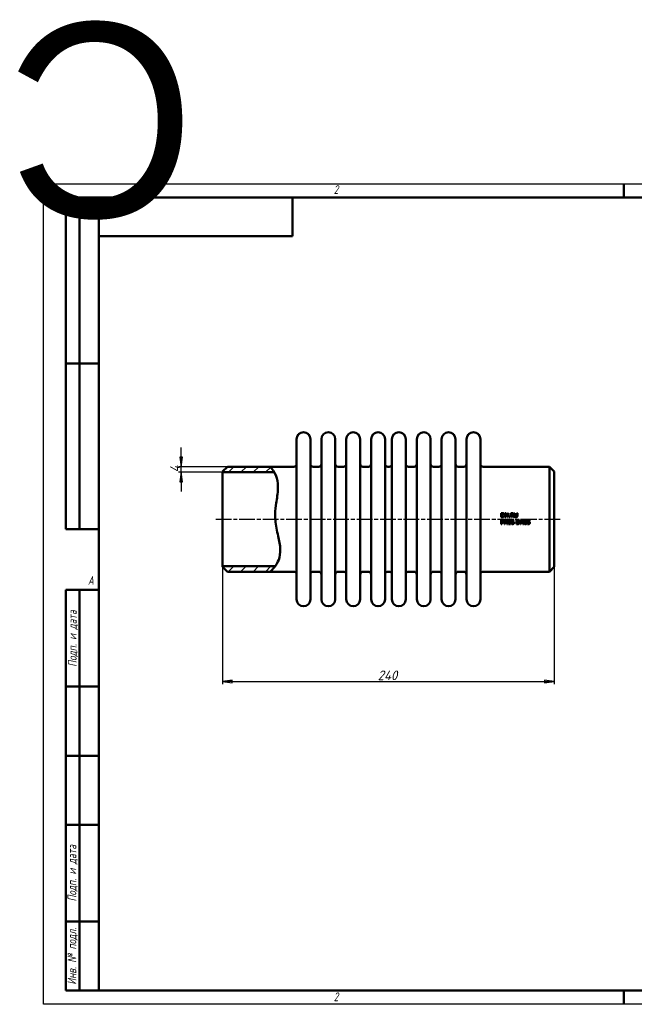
# Model space of a CAD drawing. Header units: millimetres. Extents: x -858 to 2365, y -139 to 713.
# Tile 2 of 4: x -17 to 427, y 0 to 713. Entities that reach past the tile are written whole.
import ezdxf
from ezdxf.enums import TextEntityAlignment as Align

# ---------------------------------------------------------------- set-up
doc = ezdxf.new("R2018")
doc.units = ezdxf.units.MM
doc.header["$LTSCALE"] = 2
doc.linetypes.add('CHAIN', pattern=[0.7087, 0.4724, -0.0591, 0.1181, -0.0591])
for name, color, linetype, lineweight in [('Видимый контур (ГОСТ)', 7, 'Continuous', 50), ('Кромка (ГОСТ)', 7, 'Continuous', 50), ('Обозначение (ГОСТ)', 7, 'Continuous', 25), ('Осевая линия (ГОСТ)', 7, 'Continuous', 25), ('Размер (ГОСТ)', 7, 'Continuous', 25), ('Штриховка (ГОСТ)', 7, 'Continuous', 18), ('Эскизная геометрия (ГОСТ)', 7, 'Continuous', 50)]:
    doc.layers.add(name, color=color, linetype=linetype, lineweight=lineweight)
doc.styles.add('Альтернативный текст (ГОСТ)', font='arial.ttf', dxfattribs={"width": 0.8})
doc.styles.add('Обычный текст (ГОСТ)', font='GOST Common Italic.ttf')
doc.dimstyles.new('Обычный (ГОСТ)', dxfattribs={"dimscale": 2, "dimtxt": 3.5, "dimasz": 3.5, "dimexe": 1, "dimexo": 0, "dimgap": 0.5, "dimtad": 1, "dimtxsty": 'Обычный текст (ГОСТ)', "dimblk": 'Filled-1', "dimcen": 0.09, "dimdle": 15, "dimclrd": 256, "dimclre": 256, "dimclrt": 256, "dimazin": 2, "dimtfac": 0.714286, "dimtdec": 3, "dimtmove": 0, "dimatfit": 3, "dimfxl": 1, "dimtolj": 1, "dimlwd": 25, "dimlwe": 25, "dimarcsym": 0})
pattern_1 = [(45, (0, 0), (-4.49013, 4.49013), [])]

# ---------------------------------------------------------------- blocks, each defined once
blk = doc.blocks.new('Рамки ГОСТ - Рамка')
at = {"layer": 'Кромка (ГОСТ)', "lineweight": 25}
for p, q in [((0, 0), (0, 297)), ((0, 297), (420, 297)), ((420, 297), (420, 0)), ((420, 0), (0, 0))]:
    blk.add_line(p, q, dxfattribs=at)
at = {"layer": 'Кромка (ГОСТ)'}
for p, q in [((210, 292), (210, 297)), ((415, 292), (20, 292)), ((20, 292), (20, 5)), ((415, 5), (415, 292)), ((20, 5), (415, 5)), ((210, 5), (210, 0))]:
    blk.add_line(p, q, dxfattribs=at)
at = {"layer": 'Кромка (ГОСТ)', "char_height": 3.17, "attachment_point": 1, "style": 'Альтернативный текст (ГОСТ)'}
for s, insert, width in [('\\fGOST Common|b0|i1;{\\H3.1700;2}', (105, 296.5), 5.2328), ('\\fGOST Common|b0|i1;{\\H3.1700;1}', (315.02, 296.44), 5.2327), ('\\fGOST Common|b0|i1;{\\H3.1700;A}', (16, 155), 5.1335), ('\\fGOST Common|b0|i1;{\\H3.1700;A}', (416, 148.5), 5.0704), ('\\fGOST Common|b0|i1;{\\H3.1700;2}', (104.99, 4.3), 5.2328), ('\\fGOST Common|b0|i1;{\\H3.1700;1}', (315, 4.14), 6.6287)]:
    blk.add_mtext(s, dxfattribs=dict(at, insert=insert, width=width))
blk = doc.blocks.new('ГОСТ - Доп. графы 1')
at = {"layer": 'Эскизная геометрия (ГОСТ)'}
for p, q in [((-12, 0), (-12, 145)), ((-12, 145), (0, 145)), ((-7, 145), (-7, 0)), ((-12, 110), (-7, 110)), ((-7, 110), (0, 110)), ((-12, 85), (-7, 85)), ((-7, 85), (0, 85)), ((-12, 60), (-7, 60)), ((-7, 60), (0, 60)), ((-12, 25), (-7, 25)), ((-7, 25), (0, 25)), ((0, 0), (-12, 0))]:
    blk.add_line(p, q, dxfattribs=at)
at = {"layer": 'Обозначение (ГОСТ)', "char_height": 3.17, "attachment_point": 5, "rotation": 90, "style": 'Альтернативный текст (ГОСТ)'}
for s, insert, width in [('\\fGOST Common|b0|i1;{\\H3.1700;Подп. и дата}', (-9.37, 127.41), 34.7679), ('\\fGOST Common|b0|i1;{\\H3.1700;Подп. и дата}', (-9.5, 42.47), 35.1486), ('\\fGOST Common|b0|i1;{\\H3.1700;Инв. № подл.}', (-9.5, 12.41), 24.9618)]:
    blk.add_mtext(s, dxfattribs=dict(at, insert=insert, width=width))
at = {"layer": 'Обозначение (ГОСТ)', "lineweight": 30, "flags": 17}
for tag, p in [('Подп._и_дата_2', (-3.53, 127.51)), ('Инв._номер_дубликата', (-3.41, 97.47)), ('Взамен_инв._номера', (-3.46, 72.53)), ('Подп._и_дата_1', (-3.42, 42.35)), ('ИНВЕНТАРНЫЙ_НОМЕР', (-3.33, 12.68))]:
    blk.add_attdef(tag, text='', height=3.17, rotation=90, dxfattribs=at).set_placement(p, align=Align.MIDDLE_CENTER)
blk = doc.blocks.new('ГОСТ - Доп. графы 2')
at = {"layer": 'Эскизная геометрия (ГОСТ)'}
for p, q in [((-12, 0), (-12, 120)), ((-12, 120), (0, 120)), ((-7, 0), (-7, 120)), ((-12, 60), (0, 60)), ((0, 0), (-12, 0))]:
    blk.add_line(p, q, dxfattribs=at)
at = {"layer": 'Обозначение (ГОСТ)', "lineweight": 30, "flags": 17}
for tag, p in [('Первичная_применяемость', (-3.65, 90.03)), ('Справочный_номер', (-3.55, 30.02))]:
    blk.add_attdef(tag, text='', height=3.17, rotation=90, dxfattribs=at).set_placement(p, align=Align.MIDDLE_CENTER)
blk = doc.blocks.new('ГОСТ - Доп. графы 3')
at = {"layer": 'Эскизная геометрия (ГОСТ)'}
for p, q in [((0, 0), (70, 0)), ((70, 0), (70, -14)), ((70, -14), (0, -14))]:
    blk.add_line(p, q, dxfattribs=at)
at = {"layer": 'Обозначение (ГОСТ)', "lineweight": 30}
blk.add_attdef('ОБОЗНАЧЕНИЕ', text='', height=5, rotation=180, dxfattribs=at).set_placement((34.94, -6.97), align=Align.MIDDLE_CENTER)
blk = doc.blocks.new('Filled-1')
at = {"color": 0}
for p, q in [((0, 0), (-1, 0.14)), ((-1, 0.14), (-1, -0.14)), ((-1, 0), (0, 0)), ((-1, -0.14), (0, 0))]:
    blk.add_line(p, q, dxfattribs=at)
at = {"color": 0, "flags": 128}
blk.add_lwpolyline([(-1, -0.14), (0, 0), (-1, 0.14), (-1, -0.14)], dxfattribs=at)
at = {"color": 0}
blk.add_solid([(-1, -0.14), (0, 0), (-1, 0.14), (-1, -0.14)], dxfattribs=at)
blk = doc.blocks.new('*D9')
at = {"layer": 'Defpoints', "color": 0, "linetype": 'Continuous', "transparency": 16777216}
for p in [(129.56, 316.68), (369.56, 316.68), (369.56, 233.65)]:
    blk.add_point(p, dxfattribs=at)
at = {"layer": 'Размер (ГОСТ)', "linetype": 'Continuous', "lineweight": 25, "transparency": 16777216}
for p, q in [((129.56, 316.68), (129.56, 231.65)), ((369.56, 316.68), (369.56, 231.65)), ((136.56, 233.65), (362.56, 233.65))]:
    blk.add_line(p, q, dxfattribs=at)
at = {"layer": 'Размер (ГОСТ)', "linetype": 'Continuous', "lineweight": 25, "transparency": 16777216, "xscale": 7, "yscale": 7, "zscale": 7, "rotation": 180}
blk.add_blockref('Filled-1', (129.56, 233.65), dxfattribs=at)
at = {"layer": 'Размер (ГОСТ)', "linetype": 'Continuous', "lineweight": 25, "transparency": 16777216, "xscale": 7, "yscale": 7, "zscale": 7}
blk.add_blockref('Filled-1', (369.56, 233.65), dxfattribs=at)
at = {"layer": 'Размер (ГОСТ)', "linetype": 'Continuous', "lineweight": 25, "transparency": 16777216, "insert": (241.77, 241.65), "char_height": 7, "attachment_point": 1, "style": 'Обычный текст (ГОСТ)'}
blk.add_mtext('\\A1;240', dxfattribs=at)
blk = doc.blocks.new('*D11')
at = {"layer": 'Defpoints', "color": 0, "linetype": 'Continuous', "transparency": 16777216}
for p in [(99.56, 389.18), (129.56, 385.18), (133.06, 389.18)]:
    blk.add_point(p, dxfattribs=at)
at = {"layer": 'Размер (ГОСТ)', "linetype": 'Continuous', "lineweight": 25, "transparency": 16777216}
for p, q in [((99.56, 396.18), (99.56, 403.18)), ((133.06, 389.18), (97.56, 389.18)), ((129.56, 385.18), (97.56, 385.18)), ((99.56, 385.18), (99.56, 389.18)), ((99.56, 378.18), (99.56, 371.18))]:
    blk.add_line(p, q, dxfattribs=at)
at = {"layer": 'Размер (ГОСТ)', "linetype": 'Continuous', "lineweight": 25, "transparency": 16777216, "xscale": 7, "yscale": 7, "zscale": 7}
for p, rotation in [((99.56, 389.18), 270), ((99.56, 385.18), 90)]:
    blk.add_blockref('Filled-1', p, dxfattribs=dict(at, rotation=rotation))
at = {"layer": 'Размер (ГОСТ)', "linetype": 'Continuous', "lineweight": 25, "transparency": 16777216, "insert": (91.56, 385.02), "char_height": 7, "attachment_point": 1, "rotation": 90, "style": 'Обычный текст (ГОСТ)'}
blk.add_mtext('\\A1;4', dxfattribs=at)

msp = doc.modelspace()

# ---------------------------------------------------------------- hatches: boundary and pattern name
at = {"layer": 'Штриховка (ГОСТ)'}
h = msp.add_hatch(dxfattribs=at)
h.set_pattern_fill('ANSI31', color=256, scale=50.8, style=0)
h.set_pattern_definition(pattern_1)
edge = h.paths.add_edge_path()
edge.add_spline(control_points=[(164.023, 389.18), (164.314, 388.845), (164.749, 388.343), (165.814, 386.907), (166.353, 386.123), (166.89, 385.181)], knot_values=[0, 0, 0, 0, 1.3853185, 1.3853185, 2.4300553, 2.4300553, 2.4300553, 2.4300553], degree=3, periodic=0)
edge.add_line((166.89, 385.181), (166.89, 385.18))
edge.add_line((166.89, 385.18), (129.561, 385.18))
edge.add_line((129.561, 385.18), (129.561, 385.68))
edge.add_line((129.561, 385.68), (133.061, 389.18))
edge.add_line((133.061, 389.18), (164.023, 389.18))
h = msp.add_hatch(dxfattribs=at)
h.set_pattern_fill('ANSI31', color=256, scale=50.8, style=0)
h.set_pattern_definition(pattern_1)
edge = h.paths.add_edge_path()
edge.add_line((133.061, 313.18), (129.561, 316.68))
edge.add_line((129.561, 316.68), (129.561, 317.18))
edge.add_line((129.561, 317.18), (167.578, 317.18))
edge.add_line((167.578, 317.18), (167.578, 317.179))
edge.add_spline(control_points=[(167.578, 317.179), (167.011, 316.39), (166.446, 315.711), (165.371, 314.502), (164.876, 314.005), (164.203, 313.346), (164.095, 313.246), (164.023, 313.18)], knot_values=[21.6370502, 21.6370502, 21.6370502, 21.6370502, 23.0693578, 23.0693578, 24.708149, 24.708149, 26.3026857, 26.3026857, 26.3026857, 26.3026857], degree=3, periodic=0)
edge.add_line((164.023, 313.18), (133.061, 313.18))

# ---------------------------------------------------------------- linework, layer by layer
at = {"layer": 'Видимый контур (ГОСТ)'}
for p, q in [((183.061, 293.18), (183.061, 409.18)), ((193.061, 293.18), (193.061, 409.18)), ((201.061, 293.18), (201.061, 409.18)), ((211.061, 293.18), (211.061, 409.18)), ((219.061, 293.18), (219.061, 409.18)), ((229.061, 293.18), (229.061, 409.18)), ((237.061, 293.18), (237.061, 409.18)), ((247.061, 293.18), (247.061, 409.18)), ((252.061, 293.18), (252.061, 409.18)), ((262.061, 293.18), (262.061, 409.18)), ((270.061, 293.18), (270.061, 409.18)), ((280.061, 293.18), (280.061, 409.18)), ((288.061, 293.18), (288.061, 409.18)), ((298.061, 293.18), (298.061, 409.18)), ((306.061, 293.18), (306.061, 409.18)), ((316.061, 293.18), (316.061, 409.18)), ((129.561, 385.68), (133.061, 389.18)), ((129.561, 385.18), (129.561, 385.68)), ((166.89, 385.18), (129.561, 385.18)), ((129.561, 317.18), (129.561, 385.18)), ((133.061, 389.18), (164.023, 389.18)), ((164.023, 389.18), (181.061, 389.18)), ((195.061, 389.18), (199.061, 389.18)), ((213.061, 389.18), (217.061, 389.18)), ((231.061, 389.18), (235.061, 389.18)), ((249.061, 389.18), (250.061, 389.18)), ((264.061, 389.18), (268.061, 389.18)), ((282.061, 389.18), (286.061, 389.18)), ((300.061, 389.18), (304.061, 389.18)), ((318.061, 389.18), (366.061, 389.18)), ((366.061, 313.18), (366.061, 389.18)), ((369.561, 385.68), (366.061, 389.18)), ((369.561, 385.68), (369.561, 316.68)), ((331.192, 355.675), (331.192, 352.627)), ((331.192, 355.675), (331.886, 355.675)), ((331.893, 352.627), (331.192, 352.627)), ((331.192, 350.657), (331.957, 350.657)), ((331.192, 350.657), (331.192, 347.609)), ((331.597, 352.978), (331.597, 355.325)), ((331.905, 355.325), (331.597, 355.325)), ((331.597, 352.978), (331.905, 352.978)), ((331.933, 350.306), (331.597, 350.306)), ((331.597, 349.091), (331.597, 350.306)), ((333.504, 350.657), (333.504, 347.609)), ((333.504, 350.657), (334.079, 350.657)), ((333.881, 350.237), (335.23, 347.609)), ((333.881, 347.609), (333.881, 350.237)), ((334.035, 355.675), (334.61, 355.675)), ((334.035, 355.675), (334.035, 352.627)), ((334.412, 352.627), (334.035, 352.627)), ((335.307, 348.244), (334.079, 350.657)), ((334.412, 352.627), (334.412, 355.255)), ((334.412, 355.255), (335.761, 352.627)), ((335.838, 353.262), (334.61, 355.675)), ((335.307, 350.657), (335.685, 350.657)), ((335.307, 350.657), (335.307, 348.244)), ((335.685, 347.609), (335.685, 350.657)), ((336.216, 352.627), (335.761, 352.627)), ((335.838, 355.675), (335.838, 353.262)), ((335.838, 355.675), (336.216, 355.675)), ((336.216, 352.627), (336.216, 355.675)), ((336.455, 350.242), (336.455, 349.963)), ((337.008, 349.963), (336.455, 349.963)), ((336.912, 353.21), (336.912, 352.627)), ((336.912, 353.21), (337.401, 353.21)), ((337.401, 352.627), (336.912, 352.627)), ((337.008, 349.963), (337.008, 347.92)), ((337.085, 350.667), (337.401, 350.667)), ((337.401, 352.627), (337.401, 353.21)), ((337.401, 347.92), (337.401, 350.667)), ((338.103, 355.675), (338.103, 352.627)), ((338.103, 355.675), (338.888, 355.675)), ((338.508, 352.627), (338.103, 352.627)), ((338.508, 354.179), (338.508, 355.325)), ((338.91, 355.325), (338.508, 355.325)), ((338.508, 354.179), (338.863, 354.179)), ((338.508, 352.627), (338.508, 353.84)), ((338.972, 353.84), (338.508, 353.84)), ((338.972, 353.84), (339.935, 352.627)), ((340.462, 352.627), (339.377, 353.954)), ((340.462, 352.627), (339.935, 352.627)), ((340.165, 350.279), (340.148, 350.279)), ((340.165, 350.279), (340.165, 350.672)), ((340.667, 355.675), (341.072, 355.675)), ((340.667, 355.675), (340.667, 353.773)), ((341.072, 353.773), (341.072, 355.675)), ((342.186, 350.657), (342.88, 350.657)), ((342.186, 350.657), (342.186, 347.609)), ((342.467, 355.675), (342.467, 353.764)), ((342.467, 355.675), (342.872, 355.675)), ((342.899, 350.306), (342.591, 350.306)), ((342.591, 347.96), (342.591, 350.306)), ((342.872, 353.773), (342.872, 355.675)), ((345.029, 350.657), (345.029, 347.609)), ((345.029, 350.657), (345.604, 350.657)), ((345.407, 350.237), (346.755, 347.609)), ((345.407, 347.609), (345.407, 350.237)), ((346.832, 348.244), (345.604, 350.657)), ((346.832, 350.657), (347.21, 350.657)), ((346.832, 350.657), (346.832, 348.244)), ((347.21, 347.609), (347.21, 350.657)), ((349.403, 350.279), (349.386, 350.279)), ((349.403, 350.279), (349.403, 350.672)), ((350.186, 350.657), (350.186, 349.086)), ((350.186, 350.657), (351.858, 350.657)), ((351.858, 350.299), (350.579, 350.299)), ((350.579, 349.486), (350.579, 350.299)), ((351.858, 350.299), (351.858, 350.657)), ((331.597, 347.609), (331.192, 347.609)), ((331.597, 349.091), (331.873, 349.091)), ((331.94, 348.745), (331.597, 348.745)), ((331.597, 347.609), (331.597, 348.745)), ((333.881, 347.609), (333.504, 347.609)), ((335.685, 347.609), (335.23, 347.609)), ((336.455, 347.92), (337.008, 347.92)), ((336.455, 347.92), (336.455, 347.609)), ((337.942, 347.609), (336.455, 347.609)), ((337.401, 347.92), (337.942, 347.92)), ((337.942, 347.609), (337.942, 347.92)), ((342.887, 347.609), (342.186, 347.609)), ((342.591, 347.96), (342.899, 347.96)), ((345.407, 347.609), (345.029, 347.609)), ((347.21, 347.609), (346.755, 347.609)), ((350.06, 348.15), (350.09, 348.15)), ((350.06, 348.15), (350.06, 347.718)), ((129.561, 317.18), (167.578, 317.18)), ((129.561, 316.68), (129.561, 317.18)), ((133.061, 313.18), (129.561, 316.68)), ((369.561, 316.68), (366.061, 313.18)), ((133.061, 313.18), (164.023, 313.18)), ((164.023, 313.18), (181.061, 313.18)), ((195.061, 313.18), (199.061, 313.18)), ((213.061, 313.18), (217.061, 313.18)), ((231.061, 313.18), (235.061, 313.18)), ((249.061, 313.18), (250.061, 313.18)), ((264.061, 313.18), (268.061, 313.18)), ((282.061, 313.18), (286.061, 313.18)), ((300.061, 313.18), (304.061, 313.18)), ((318.061, 313.18), (366.061, 313.18))]:
    msp.add_line(p, q, dxfattribs=at)
for centre, radius, start, end in [((188.061, 409.18), 5, 0, 180), ((206.061, 409.18), 5, 0, 180), ((224.061, 409.18), 5, 0, 180), ((242.061, 409.18), 5, 0, 180), ((257.061, 409.18), 5, 0, 180), ((275.061, 409.18), 5, 0, 180), ((293.061, 409.18), 5, 0, 180), ((311.061, 409.18), 5, 0, 180), ((181.061, 391.18), 2, 270, 0), ((195.061, 391.18), 2, 180, 270), ((199.061, 391.18), 2, 270, 0), ((213.061, 391.18), 2, 180, 270), ((217.061, 391.18), 2, 270, 0), ((231.061, 391.18), 2, 180, 270), ((235.061, 391.18), 2, 270, 0), ((249.061, 391.18), 2, 180, 270), ((250.061, 391.18), 2, 270, 0), ((264.061, 391.18), 2, 180, 270), ((268.061, 391.18), 2, 270, 0), ((282.061, 391.18), 2, 180, 270), ((286.061, 391.18), 2, 270, 0), ((300.061, 391.18), 2, 180, 270), ((304.061, 391.18), 2, 270, 0), ((318.061, 391.18), 2, 180, 270), ((181.061, 311.18), 2, 0, 90), ((195.061, 311.18), 2, 90, 180), ((199.061, 311.18), 2, 0, 90), ((213.061, 311.18), 2, 90, 180), ((217.061, 311.18), 2, 0, 90), ((231.061, 311.18), 2, 90, 180), ((235.061, 311.18), 2, 0, 90), ((249.061, 311.18), 2, 90, 180), ((250.061, 311.18), 2, 0, 90), ((264.061, 311.18), 2, 90, 180), ((268.061, 311.18), 2, 0, 90), ((282.061, 311.18), 2, 90, 180), ((286.061, 311.18), 2, 0, 90), ((300.061, 311.18), 2, 90, 180), ((304.061, 311.18), 2, 0, 90), ((318.061, 311.18), 2, 90, 180), ((188.061, 293.18), 5, 180, 0), ((206.061, 293.18), 5, 180, 0), ((224.061, 293.18), 5, 180, 0), ((242.061, 293.18), 5, 180, 0), ((257.061, 293.18), 5, 180, 0), ((275.061, 293.18), 5, 180, 0), ((293.061, 293.18), 5, 180, 0), ((311.061, 293.18), 5, 180, 0)]:
    msp.add_arc(centre, radius, start, end, dxfattribs=at)
for points, knots in [([(164.023, 389.18), (164.023, 389.18), (164.749, 388.343), (166.381, 386.141), (167.818, 383.922), (169.51, 378.313), (169.689, 375.638), (169.501, 369.839), (168.844, 366.268), (167.99, 360.472), (167.641, 357.793), (167.535, 352.906), (167.619, 351.016), (168.276, 344.95), (169.261, 341.135), (170.673, 334.753), (171.42, 331.155), (171.086, 324.382), (170.291, 322.134), (168.477, 318.213), (167.057, 316.397), (165.371, 314.502), (164.876, 314.005), (164.203, 313.346), (164.023, 313.18), (164.023, 313.18)], [0, 0, 0, 0, 1.3853185, 1.3853185, 3.726766, 3.726766, 5.8022318, 5.8022318, 8.8668006, 8.8668006, 10.9514247, 10.9514247, 12.2886719, 12.2886719, 15.2100145, 15.2100145, 17.7240738, 17.7240738, 19.8939113, 19.8939113, 23.0693578, 23.0693578, 24.708149, 24.708149, 26.3026857, 26.3026857, 26.3026857, 26.3026857]), ([(331.873, 349.091), (332.012, 349.091), (332.156, 349.1), (332.3, 349.138), (332.354, 349.153), (332.453, 349.21), (332.49, 349.239), (332.523, 349.274)], [0, 0, 0, 0, 0.041620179, 0.041620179, 0.051822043, 0.051822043, 0.059191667, 0.059191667, 0.059191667, 0.059191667]), ([(331.886, 355.675), (332.118, 355.675), (332.366, 355.661), (332.652, 355.587), (332.823, 355.535), (332.977, 355.433)], [0, 0, 0, 0, 0.06974921, 0.06974921, 0.10456228, 0.10456228, 0.10456228, 0.10456228]), ([(332.972, 352.872), (332.832, 352.784), (332.681, 352.717), (332.414, 352.657), (332.228, 352.627), (331.893, 352.627)], [0, 0, 0, 0, 0.049671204, 0.049671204, 0.082226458, 0.082226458, 0.082226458, 0.082226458]), ([(332.711, 355.142), (332.611, 355.201), (332.506, 355.245), (332.311, 355.296), (332.165, 355.325), (331.905, 355.325)], [0, 0, 0, 0, 0.034708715, 0.034708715, 0.060346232, 0.060346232, 0.060346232, 0.060346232]), ([(331.905, 352.978), (332.061, 352.978), (332.226, 352.989), (332.413, 353.029), (332.486, 353.045), (332.635, 353.11), (332.693, 353.142), (332.748, 353.181)], [0, 0, 0, 0, 0.046705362, 0.046705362, 0.057320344, 0.057320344, 0.064816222, 0.064816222, 0.064816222, 0.064816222]), ([(332.476, 350.19), (332.415, 350.231), (332.346, 350.258), (332.16, 350.302), (332.02, 350.306), (331.933, 350.306)], [0, 0, 0, 0, 0.022152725, 0.022152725, 0.057554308, 0.057554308, 0.057554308, 0.057554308]), ([(331.957, 350.657), (332.107, 350.657), (332.272, 350.647), (332.504, 350.593), (332.63, 350.554), (332.755, 350.467)], [0, 0, 0, 0, 0.045032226, 0.045032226, 0.071114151, 0.071114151, 0.071114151, 0.071114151]), ([(332.696, 349.726), (332.696, 349.812), (332.684, 349.899), (332.633, 350.022), (332.61, 350.061), (332.55, 350.133), (332.515, 350.164), (332.476, 350.19)], [0, 0, 0, 0, 0.025887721, 0.025887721, 0.039856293, 0.039856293, 0.054060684, 0.054060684, 0.054060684, 0.054060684]), ([(332.523, 349.274), (332.577, 349.328), (332.621, 349.389), (332.675, 349.52), (332.696, 349.603), (332.696, 349.726)], [0, 0, 0, 0, 0.022871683, 0.022871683, 0.042515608, 0.042515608, 0.042515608, 0.042515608]), ([(333.173, 354.154), (333.173, 354.313), (333.155, 354.475), (333.072, 354.732), (333.023, 354.832), (332.889, 355.01), (332.806, 355.083), (332.711, 355.142)], [0, 0, 0, 0, 0.04786246, 0.04786246, 0.0812389, 0.0812389, 0.11493477, 0.11493477, 0.11493477, 0.11493477]), ([(332.748, 353.181), (332.846, 353.247), (332.929, 353.33), (333.07, 353.545), (333.109, 353.662), (333.161, 353.884), (333.173, 354.021), (333.173, 354.154)], [0, 0, 0, 0, 0.03571812, 0.03571812, 0.07739001, 0.07739001, 0.13570203, 0.13570203, 0.13570203, 0.13570203]), ([(332.755, 350.467), (332.847, 350.404), (332.925, 350.326), (333.042, 350.147), (333.069, 350.069), (333.109, 349.921), (333.118, 349.829), (333.118, 349.738)], [0, 0, 0, 0, 0.0335299, 0.0335299, 0.06424807, 0.06424807, 0.10900382, 0.10900382, 0.10900382, 0.10900382]), ([(333.118, 349.738), (333.118, 349.615), (333.098, 349.496), (333.036, 349.33), (333.009, 349.269), (332.935, 349.154), (332.896, 349.105), (332.851, 349.061)], [0, 0, 0, 0, 0.036825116, 0.036825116, 0.053164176, 0.053164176, 0.067011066, 0.067011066, 0.067011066, 0.067011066]), ([(333.595, 354.149), (333.595, 353.967), (333.571, 353.788), (333.455, 353.426), (333.371, 353.286), (333.213, 353.067), (333.103, 352.958), (332.972, 352.872)], [0, 0, 0, 0, 0.05460805, 0.05460805, 0.11424655, 0.11424655, 0.19642236, 0.19642236, 0.19642236, 0.19642236]), ([(332.977, 355.433), (333.123, 355.337), (333.245, 355.216), (333.407, 354.976), (333.481, 354.843), (333.577, 354.49), (333.595, 354.319), (333.595, 354.149)], [0, 0, 0, 0, 0.05255237, 0.05255237, 0.08716911, 0.08716911, 0.11711156, 0.11711156, 0.11711156, 0.11711156]), ([(336.455, 350.242), (336.585, 350.242), (336.719, 350.253), (336.898, 350.314), (336.936, 350.342), (336.983, 350.381), (337.007, 350.411), (337.043, 350.476), (337.056, 350.51), (337.075, 350.584), (337.082, 350.626), (337.085, 350.667)], [0, 0, 0, 0, 0.03909154, 0.03909154, 0.06525848, 0.06525848, 0.11052298, 0.11052298, 0.1523309, 0.1523309, 0.20073796, 0.20073796, 0.20073796, 0.20073796]), ([(338.453, 348.948), (338.453, 349.136), (338.467, 349.326), (338.529, 349.659), (338.565, 349.784), (338.655, 350.01), (338.713, 350.12), (338.787, 350.222)], [0, 0, 0, 0, 0.05651493, 0.05651493, 0.10165796, 0.10165796, 0.15027669, 0.15027669, 0.15027669, 0.15027669]), ([(338.787, 350.222), (338.875, 350.346), (338.983, 350.447), (339.191, 350.576), (339.295, 350.629), (339.561, 350.7), (339.69, 350.714), (339.819, 350.714)], [0, 0, 0, 0, 0.045501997, 0.045501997, 0.073164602, 0.073164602, 0.09768562, 0.09768562, 0.09768562, 0.09768562]), ([(338.863, 354.179), (338.968, 354.179), (339.076, 354.187), (339.199, 354.214), (339.251, 354.226), (339.347, 354.278), (339.383, 354.305), (339.414, 354.337)], [0, 0, 0, 0, 0.031376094, 0.031376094, 0.037904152, 0.037904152, 0.04240074, 0.04240074, 0.04240074, 0.04240074]), ([(339.765, 350.361), (339.649, 350.361), (339.534, 350.343), (339.335, 350.261), (339.254, 350.207), (339.116, 350.071), (339.052, 349.985), (338.925, 349.705), (338.889, 349.52), (338.873, 349.343)], [0, 0, 0, 0, 0.03489373, 0.03489373, 0.06450539, 0.06450539, 0.09297258, 0.09297258, 0.13235477, 0.13235477, 0.13235477, 0.13235477]), ([(338.873, 349.343), (338.964, 349.406), (339.061, 349.459), (339.222, 349.518), (339.336, 349.555), (339.508, 349.555)], [0, 0, 0, 0, 0.033171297, 0.033171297, 0.051463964, 0.051463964, 0.051463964, 0.051463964]), ([(338.888, 355.675), (339.028, 355.675), (339.187, 355.669), (339.353, 355.643), (339.419, 355.632), (339.558, 355.577), (339.612, 355.548), (339.664, 355.515)], [0, 0, 0, 0, 0.041923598, 0.041923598, 0.050173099, 0.050173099, 0.055913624, 0.055913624, 0.055913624, 0.055913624]), ([(339.394, 355.221), (339.338, 355.258), (339.274, 355.283), (339.159, 355.309), (339.07, 355.325), (338.91, 355.325)], [0, 0, 0, 0, 0.020440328, 0.020440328, 0.035504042, 0.035504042, 0.035504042, 0.035504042]), ([(340.01, 354.848), (340.01, 354.716), (339.99, 354.586), (339.918, 354.413), (339.868, 354.306), (339.706, 354.142), (339.649, 354.097), (339.522, 354.015), (339.451, 353.981), (339.377, 353.954)], [0, 0, 0, 0, 0.039654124, 0.039654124, 0.056215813, 0.056215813, 0.063889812, 0.063889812, 0.072149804, 0.072149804, 0.072149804, 0.072149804]), ([(339.587, 354.816), (339.587, 354.889), (339.577, 354.961), (339.534, 355.068), (339.515, 355.103), (339.462, 355.169), (339.43, 355.197), (339.394, 355.221)], [0, 0, 0, 0, 0.021966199, 0.021966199, 0.034531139, 0.034531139, 0.047442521, 0.047442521, 0.047442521, 0.047442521]), ([(339.414, 354.337), (339.463, 354.383), (339.501, 354.437), (339.547, 354.539), (339.563, 354.588), (339.583, 354.701), (339.587, 354.759), (339.587, 354.816)], [0, 0, 0, 0, 0.020256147, 0.020256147, 0.033808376, 0.033808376, 0.047006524, 0.047006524, 0.047006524, 0.047006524]), ([(339.508, 349.555), (339.611, 349.555), (339.72, 349.546), (339.864, 349.508), (339.961, 349.477), (340.098, 349.375)], [0, 0, 0, 0, 0.030928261, 0.030928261, 0.04473811, 0.04473811, 0.04473811, 0.04473811]), ([(339.664, 355.515), (339.751, 355.458), (339.825, 355.388), (339.935, 355.227), (339.962, 355.159), (340.001, 355.017), (340.01, 354.932), (340.01, 354.848)], [0, 0, 0, 0, 0.031258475, 0.031258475, 0.058858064, 0.058858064, 0.095852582, 0.095852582, 0.095852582, 0.095852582]), ([(340.148, 350.279), (340.104, 350.302), (340.044, 350.32), (339.956, 350.342), (339.879, 350.361), (339.765, 350.361)], [0, 0, 0, 0, 0.014919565, 0.014919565, 0.023252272, 0.023252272, 0.023252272, 0.023252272]), ([(339.819, 350.714), (339.883, 350.714), (339.947, 350.711), (340.041, 350.7), (340.103, 350.692), (340.165, 350.672)], [0, 0, 0, 0, 0.018980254, 0.018980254, 0.028432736, 0.028432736, 0.028432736, 0.028432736]), ([(340.098, 349.375), (340.18, 349.314), (340.248, 349.239), (340.352, 349.062), (340.381, 348.973), (340.421, 348.798), (340.429, 348.697), (340.429, 348.597)], [0, 0, 0, 0, 0.03072071, 0.03072071, 0.06172313, 0.06172313, 0.10113506, 0.10113506, 0.10113506, 0.10113506]), ([(340.958, 352.845), (340.875, 352.926), (340.812, 353.02), (340.728, 353.221), (340.667, 353.41), (340.667, 353.773)], [0, 0, 0, 0, 0.034829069, 0.034829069, 0.065251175, 0.065251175, 0.065251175, 0.065251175]), ([(341.768, 352.563), (341.611, 352.563), (341.448, 352.581), (341.243, 352.653), (341.178, 352.682), (341.057, 352.757), (341.005, 352.798), (340.958, 352.845)], [0, 0, 0, 0, 0.047197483, 0.047197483, 0.06520002, 0.06520002, 0.080802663, 0.080802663, 0.080802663, 0.080802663]), ([(341.072, 353.773), (341.072, 353.671), (341.076, 353.558), (341.1, 353.405), (341.111, 353.354), (341.15, 353.249), (341.174, 353.202), (341.203, 353.158)], [0, 0, 0, 0, 0.030932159, 0.030932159, 0.04623761, 0.04623761, 0.05992144, 0.05992144, 0.05992144, 0.05992144]), ([(341.203, 353.158), (341.24, 353.102), (341.286, 353.055), (341.407, 352.974), (341.472, 352.951), (341.606, 352.916), (341.688, 352.909), (341.768, 352.909)], [0, 0, 0, 0, 0.020239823, 0.020239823, 0.043605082, 0.043605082, 0.076349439, 0.076349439, 0.076349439, 0.076349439]), ([(341.768, 352.909), (341.883, 352.909), (341.996, 352.926), (342.136, 352.984), (342.186, 353.008), (342.276, 353.08), (342.309, 353.117), (342.336, 353.158)], [0, 0, 0, 0, 0.034305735, 0.034305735, 0.045247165, 0.045247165, 0.05362334, 0.05362334, 0.05362334, 0.05362334]), ([(342.581, 352.845), (342.492, 352.758), (342.391, 352.691), (342.185, 352.609), (342.032, 352.563), (341.768, 352.563)], [0, 0, 0, 0, 0.037256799, 0.037256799, 0.066528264, 0.066528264, 0.066528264, 0.066528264]), ([(342.336, 353.158), (342.386, 353.234), (342.42, 353.317), (342.449, 353.46), (342.467, 353.568), (342.467, 353.764)], [0, 0, 0, 0, 0.027311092, 0.027311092, 0.043838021, 0.043838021, 0.043838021, 0.043838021]), ([(342.872, 353.773), (342.872, 353.626), (342.862, 353.473), (342.807, 353.203), (342.774, 353.122), (342.702, 352.981), (342.647, 352.908), (342.581, 352.845)], [0, 0, 0, 0, 0.04419999, 0.04419999, 0.08273111, 0.08273111, 0.13602189, 0.13602189, 0.13602189, 0.13602189]), ([(342.88, 350.657), (343.113, 350.657), (343.363, 350.643), (343.645, 350.569), (343.817, 350.517), (343.971, 350.415)], [0, 0, 0, 0, 0.0700805, 0.0700805, 0.10346843, 0.10346843, 0.10346843, 0.10346843]), ([(343.705, 350.123), (343.597, 350.187), (343.482, 350.233), (343.285, 350.28), (343.145, 350.306), (342.899, 350.306)], [0, 0, 0, 0, 0.037550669, 0.037550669, 0.060899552, 0.060899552, 0.060899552, 0.060899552]), ([(344.167, 349.135), (344.167, 349.305), (344.146, 349.478), (344.054, 349.738), (344.005, 349.832), (343.874, 349.999), (343.795, 350.068), (343.705, 350.123)], [0, 0, 0, 0, 0.05089466, 0.05089466, 0.08277893, 0.08277893, 0.11451095, 0.11451095, 0.11451095, 0.11451095]), ([(343.971, 350.415), (344.12, 350.316), (344.244, 350.193), (344.409, 349.943), (344.481, 349.808), (344.572, 349.461), (344.589, 349.295), (344.589, 349.13)], [0, 0, 0, 0, 0.0534654, 0.0534654, 0.08994496, 0.08994496, 0.12075438, 0.12075438, 0.12075438, 0.12075438]), ([(347.691, 348.948), (347.691, 349.136), (347.705, 349.326), (347.766, 349.659), (347.803, 349.784), (347.893, 350.01), (347.951, 350.12), (348.025, 350.222)], [0, 0, 0, 0, 0.05651493, 0.05651493, 0.10165796, 0.10165796, 0.15027669, 0.15027669, 0.15027669, 0.15027669]), ([(348.025, 350.222), (348.113, 350.346), (348.221, 350.447), (348.428, 350.576), (348.532, 350.629), (348.799, 350.7), (348.928, 350.714), (349.057, 350.714)], [0, 0, 0, 0, 0.045501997, 0.045501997, 0.073164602, 0.073164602, 0.09768562, 0.09768562, 0.09768562, 0.09768562]), ([(349.003, 350.361), (348.887, 350.361), (348.772, 350.343), (348.573, 350.261), (348.492, 350.207), (348.354, 350.071), (348.29, 349.985), (348.163, 349.705), (348.127, 349.52), (348.111, 349.343)], [0, 0, 0, 0, 0.03489373, 0.03489373, 0.06450539, 0.06450539, 0.09297258, 0.09297258, 0.13235477, 0.13235477, 0.13235477, 0.13235477]), ([(348.111, 349.343), (348.202, 349.406), (348.299, 349.459), (348.46, 349.518), (348.573, 349.555), (348.746, 349.555)], [0, 0, 0, 0, 0.033171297, 0.033171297, 0.051463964, 0.051463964, 0.051463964, 0.051463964]), ([(348.746, 349.555), (348.849, 349.555), (348.957, 349.546), (349.102, 349.508), (349.199, 349.477), (349.336, 349.375)], [0, 0, 0, 0, 0.030928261, 0.030928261, 0.04473811, 0.04473811, 0.04473811, 0.04473811]), ([(349.386, 350.279), (349.342, 350.302), (349.282, 350.32), (349.194, 350.342), (349.117, 350.361), (349.003, 350.361)], [0, 0, 0, 0, 0.014919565, 0.014919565, 0.023252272, 0.023252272, 0.023252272, 0.023252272]), ([(349.057, 350.714), (349.12, 350.714), (349.184, 350.711), (349.279, 350.7), (349.341, 350.692), (349.403, 350.672)], [0, 0, 0, 0, 0.018980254, 0.018980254, 0.028432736, 0.028432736, 0.028432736, 0.028432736]), ([(349.336, 349.375), (349.418, 349.314), (349.486, 349.239), (349.59, 349.062), (349.618, 348.973), (349.658, 348.798), (349.667, 348.697), (349.667, 348.597)], [0, 0, 0, 0, 0.03072071, 0.03072071, 0.06172313, 0.06172313, 0.10113506, 0.10113506, 0.10113506, 0.10113506]), ([(350.579, 349.486), (350.627, 349.493), (350.676, 349.497), (350.74, 349.501), (350.795, 349.503), (350.855, 349.503)], [0, 0, 0, 0, 0.014637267, 0.014637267, 0.019371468, 0.019371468, 0.019371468, 0.019371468]), ([(350.855, 349.503), (350.984, 349.503), (351.126, 349.495), (351.279, 349.459), (351.337, 349.444), (351.464, 349.382), (351.514, 349.35), (351.562, 349.313)], [0, 0, 0, 0, 0.038515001, 0.038515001, 0.046809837, 0.046809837, 0.052859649, 0.052859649, 0.052859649, 0.052859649]), ([(351.562, 349.313), (351.644, 349.251), (351.711, 349.176), (351.807, 349.01), (351.832, 348.936), (351.868, 348.77), (351.875, 348.672), (351.875, 348.577)], [0, 0, 0, 0, 0.030830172, 0.030830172, 0.057785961, 0.057785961, 0.091745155, 0.091745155, 0.091745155, 0.091745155]), ([(332.851, 349.061), (332.752, 348.963), (332.637, 348.889), (332.416, 348.799), (332.248, 348.745), (331.94, 348.745)], [0, 0, 0, 0, 0.041876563, 0.041876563, 0.07176447, 0.07176447, 0.07176447, 0.07176447]), ([(338.789, 347.821), (338.712, 347.903), (338.652, 347.999), (338.567, 348.184), (338.522, 348.3), (338.463, 348.629), (338.453, 348.791), (338.453, 348.948)], [0, 0, 0, 0, 0.033852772, 0.033852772, 0.061073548, 0.061073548, 0.085157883, 0.085157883, 0.085157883, 0.085157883]), ([(339.461, 347.545), (339.333, 347.545), (339.207, 347.565), (339.047, 347.63), (338.99, 347.657), (338.877, 347.736), (338.831, 347.777), (338.789, 347.821)], [0, 0, 0, 0, 0.038434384, 0.038434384, 0.051871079, 0.051871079, 0.062577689, 0.062577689, 0.062577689, 0.062577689]), ([(338.873, 349.049), (338.872, 349.02), (338.87, 348.992), (338.868, 348.952), (338.866, 348.917), (338.866, 348.856)], [0, 0, 0, 0, 0.008601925, 0.008601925, 0.012000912, 0.012000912, 0.012000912, 0.012000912]), ([(338.866, 348.856), (338.866, 348.715), (338.875, 348.558), (338.931, 348.321), (338.962, 348.249), (339.009, 348.15), (339.042, 348.096), (339.083, 348.051)], [0, 0, 0, 0, 0.0423427, 0.0423427, 0.07314759, 0.07314759, 0.11225739, 0.11225739, 0.11225739, 0.11225739]), ([(339.417, 349.217), (339.322, 349.217), (339.229, 349.203), (339.08, 349.155), (338.988, 349.12), (338.873, 349.049)], [0, 0, 0, 0, 0.028439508, 0.028439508, 0.046955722, 0.046955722, 0.046955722, 0.046955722]), ([(339.083, 348.051), (339.128, 348.001), (339.181, 347.955), (339.281, 347.907), (339.32, 347.896), (339.387, 347.882), (339.425, 347.878), (339.464, 347.878)], [0, 0, 0, 0, 0.020310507, 0.020310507, 0.033076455, 0.033076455, 0.04965527, 0.04965527, 0.04965527, 0.04965527]), ([(339.807, 349.111), (339.761, 349.147), (339.71, 349.173), (339.601, 349.203), (339.515, 349.217), (339.417, 349.217)], [0, 0, 0, 0, 0.01754744, 0.01754744, 0.033943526, 0.033943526, 0.033943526, 0.033943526]), ([(340.143, 347.831), (340.065, 347.75), (339.976, 347.684), (339.813, 347.605), (339.748, 347.583), (339.609, 347.552), (339.535, 347.545), (339.461, 347.545)], [0, 0, 0, 0, 0.033759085, 0.033759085, 0.054546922, 0.054546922, 0.076712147, 0.076712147, 0.076712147, 0.076712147]), ([(339.464, 347.878), (339.537, 347.878), (339.609, 347.89), (339.734, 347.941), (339.785, 347.975), (339.89, 348.078), (339.926, 348.14), (339.972, 348.25), (339.988, 348.31), (340.01, 348.439), (340.014, 348.51), (340.014, 348.58)], [0, 0, 0, 0, 0.0219457, 0.0219457, 0.04063101, 0.04063101, 0.06614494, 0.06614494, 0.09315809, 0.09315809, 0.12385999, 0.12385999, 0.12385999, 0.12385999]), ([(340.014, 348.58), (340.014, 348.674), (340.005, 348.776), (339.963, 348.903), (339.944, 348.95), (339.881, 349.042), (339.846, 349.078), (339.807, 349.111)], [0, 0, 0, 0, 0.02851549, 0.02851549, 0.040336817, 0.040336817, 0.050407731, 0.050407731, 0.050407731, 0.050407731]), ([(340.429, 348.597), (340.429, 348.468), (340.412, 348.341), (340.348, 348.146), (340.315, 348.072), (340.238, 347.942), (340.194, 347.884), (340.143, 347.831)], [0, 0, 0, 0, 0.038737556, 0.038737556, 0.061835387, 0.061835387, 0.083910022, 0.083910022, 0.083910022, 0.083910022]), ([(343.966, 347.853), (343.838, 347.773), (343.7, 347.709), (343.459, 347.648), (343.268, 347.609), (342.887, 347.609)], [0, 0, 0, 0, 0.045634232, 0.045634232, 0.074560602, 0.074560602, 0.074560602, 0.074560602]), ([(342.899, 347.96), (343.055, 347.96), (343.219, 347.971), (343.407, 348.01), (343.48, 348.027), (343.629, 348.091), (343.687, 348.124), (343.742, 348.162)], [0, 0, 0, 0, 0.04666351, 0.04666351, 0.057420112, 0.057420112, 0.064969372, 0.064969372, 0.064969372, 0.064969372]), ([(343.742, 348.162), (343.84, 348.229), (343.923, 348.311), (344.063, 348.525), (344.101, 348.64), (344.155, 348.86), (344.167, 349), (344.167, 349.135)], [0, 0, 0, 0, 0.03577472, 0.03577472, 0.07682155, 0.07682155, 0.13827735, 0.13827735, 0.13827735, 0.13827735]), ([(344.589, 349.13), (344.589, 348.917), (344.556, 348.708), (344.427, 348.376), (344.355, 348.248), (344.184, 348.025), (344.083, 347.931), (343.966, 347.853)], [0, 0, 0, 0, 0.0641513, 0.0641513, 0.10691749, 0.10691749, 0.14921904, 0.14921904, 0.14921904, 0.14921904]), ([(348.027, 347.821), (347.949, 347.903), (347.889, 347.999), (347.805, 348.184), (347.76, 348.3), (347.701, 348.629), (347.691, 348.791), (347.691, 348.948)], [0, 0, 0, 0, 0.033852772, 0.033852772, 0.061073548, 0.061073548, 0.085157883, 0.085157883, 0.085157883, 0.085157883]), ([(348.699, 347.545), (348.571, 347.545), (348.445, 347.565), (348.285, 347.63), (348.228, 347.657), (348.115, 347.736), (348.069, 347.777), (348.027, 347.821)], [0, 0, 0, 0, 0.038434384, 0.038434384, 0.051871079, 0.051871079, 0.062577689, 0.062577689, 0.062577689, 0.062577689]), ([(348.111, 349.049), (348.11, 349.02), (348.108, 348.992), (348.106, 348.952), (348.104, 348.917), (348.104, 348.856)], [0, 0, 0, 0, 0.008601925, 0.008601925, 0.012000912, 0.012000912, 0.012000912, 0.012000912]), ([(348.104, 348.856), (348.104, 348.715), (348.113, 348.558), (348.169, 348.321), (348.2, 348.249), (348.247, 348.15), (348.28, 348.096), (348.321, 348.051)], [0, 0, 0, 0, 0.0423427, 0.0423427, 0.07314759, 0.07314759, 0.11225739, 0.11225739, 0.11225739, 0.11225739]), ([(348.655, 349.217), (348.56, 349.217), (348.467, 349.203), (348.318, 349.155), (348.226, 349.12), (348.111, 349.049)], [0, 0, 0, 0, 0.028439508, 0.028439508, 0.046955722, 0.046955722, 0.046955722, 0.046955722]), ([(348.321, 348.051), (348.366, 348.001), (348.419, 347.955), (348.519, 347.907), (348.558, 347.896), (348.625, 347.882), (348.663, 347.878), (348.702, 347.878)], [0, 0, 0, 0, 0.020310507, 0.020310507, 0.033076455, 0.033076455, 0.04965527, 0.04965527, 0.04965527, 0.04965527]), ([(349.045, 349.111), (348.999, 349.147), (348.948, 349.173), (348.839, 349.203), (348.753, 349.217), (348.655, 349.217)], [0, 0, 0, 0, 0.01754744, 0.01754744, 0.033943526, 0.033943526, 0.033943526, 0.033943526]), ([(349.381, 347.831), (349.303, 347.75), (349.214, 347.684), (349.05, 347.605), (348.986, 347.583), (348.846, 347.552), (348.773, 347.545), (348.699, 347.545)], [0, 0, 0, 0, 0.033759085, 0.033759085, 0.054546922, 0.054546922, 0.076712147, 0.076712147, 0.076712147, 0.076712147]), ([(348.702, 347.878), (348.775, 347.878), (348.847, 347.89), (348.972, 347.941), (349.023, 347.975), (349.128, 348.078), (349.164, 348.14), (349.21, 348.25), (349.226, 348.31), (349.248, 348.439), (349.252, 348.51), (349.252, 348.58)], [0, 0, 0, 0, 0.0219457, 0.0219457, 0.04063101, 0.04063101, 0.06614494, 0.06614494, 0.09315809, 0.09315809, 0.12385999, 0.12385999, 0.12385999, 0.12385999]), ([(349.252, 348.58), (349.252, 348.674), (349.243, 348.776), (349.201, 348.903), (349.181, 348.95), (349.119, 349.042), (349.084, 349.078), (349.045, 349.111)], [0, 0, 0, 0, 0.02851549, 0.02851549, 0.040336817, 0.040336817, 0.050407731, 0.050407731, 0.050407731, 0.050407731]), ([(349.667, 348.597), (349.667, 348.468), (349.65, 348.341), (349.585, 348.146), (349.553, 348.072), (349.476, 347.942), (349.432, 347.884), (349.381, 347.831)], [0, 0, 0, 0, 0.038737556, 0.038737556, 0.061835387, 0.061835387, 0.083910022, 0.083910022, 0.083910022, 0.083910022]), ([(350.858, 347.545), (350.713, 347.545), (350.57, 347.561), (350.316, 347.618), (350.183, 347.657), (350.06, 347.718)], [0, 0, 0, 0, 0.043389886, 0.043389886, 0.078120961, 0.078120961, 0.078120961, 0.078120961]), ([(350.09, 348.15), (350.126, 348.123), (350.175, 348.096), (350.258, 348.054), (350.321, 348.023), (350.418, 347.987)], [0, 0, 0, 0, 0.013483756, 0.013483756, 0.023648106, 0.023648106, 0.023648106, 0.023648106]), ([(350.789, 349.16), (350.676, 349.16), (350.565, 349.151), (350.42, 349.129), (350.289, 349.109), (350.186, 349.086)], [0, 0, 0, 0, 0.033657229, 0.033657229, 0.043921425, 0.043921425, 0.043921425, 0.043921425]), ([(350.418, 347.987), (350.489, 347.962), (350.564, 347.939), (350.668, 347.915), (350.743, 347.898), (350.865, 347.898)], [0, 0, 0, 0, 0.022458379, 0.022458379, 0.03219628, 0.03219628, 0.03219628, 0.03219628]), ([(351.288, 349.019), (351.243, 349.059), (351.192, 349.088), (351.039, 349.144), (350.914, 349.16), (350.789, 349.16)], [0, 0, 0, 0, 0.017777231, 0.017777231, 0.048974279, 0.048974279, 0.048974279, 0.048974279]), ([(351.606, 347.844), (351.529, 347.76), (351.436, 347.695), (351.248, 347.605), (351.173, 347.584), (351.029, 347.553), (350.944, 347.545), (350.858, 347.545)], [0, 0, 0, 0, 0.03430502, 0.03430502, 0.06276762, 0.06276762, 0.10262274, 0.10262274, 0.10262274, 0.10262274]), ([(350.865, 347.898), (350.948, 347.898), (351.027, 347.913), (351.125, 347.95), (351.166, 347.967), (351.247, 348.024), (351.278, 348.052), (351.305, 348.083)], [0, 0, 0, 0, 0.024732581, 0.024732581, 0.031330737, 0.031330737, 0.036102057, 0.036102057, 0.036102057, 0.036102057]), ([(351.461, 348.58), (351.461, 348.667), (351.451, 348.754), (351.41, 348.864), (351.391, 348.901), (351.345, 348.966), (351.318, 348.994), (351.288, 349.019)], [0, 0, 0, 0, 0.02626498, 0.02626498, 0.039546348, 0.039546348, 0.052722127, 0.052722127, 0.052722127, 0.052722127]), ([(351.305, 348.083), (351.355, 348.143), (351.392, 348.21), (351.436, 348.338), (351.461, 348.43), (351.461, 348.58)], [0, 0, 0, 0, 0.023365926, 0.023365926, 0.040614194, 0.040614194, 0.040614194, 0.040614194]), ([(351.875, 348.577), (351.875, 348.455), (351.859, 348.334), (351.8, 348.149), (351.77, 348.08), (351.697, 347.954), (351.655, 347.896), (351.606, 347.844)], [0, 0, 0, 0, 0.036750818, 0.036750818, 0.058645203, 0.058645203, 0.080119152, 0.080119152, 0.080119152, 0.080119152])]:
    msp.add_open_spline(points, degree=3, knots=knots, dxfattribs=at)
at = {"layer": 'Осевая линия (ГОСТ)', "linetype": 'CHAIN', "ltscale": 11.993792}
msp.add_line((124.561, 351.18), (374.561, 351.18), dxfattribs=at)

# ---------------------------------------------------------------- block references
ref = msp.add_blockref('ГОСТ - Доп. графы 3', (40, 584), dxfattribs=dict(xscale=2, yscale=2, zscale=2))
lines = msp.add_mtext('CB-3131-W', dxfattribs={"layer": 'Обозначение (ГОСТ)', "insert": (109.884, 570.065), "char_height": 140.2497, "attachment_point": 1, "rotation": 180})
ref.add_attrib('ОБОЗНАЧЕНИЕ', '', (109.884, 570.065)).embed_mtext(lines)
at = {"xscale": 2, "yscale": 2, "zscale": 2}
for name, p in [('Рамки ГОСТ - Рамка', (0, 0)), ('ГОСТ - Доп. графы 2', (40, 344)), ('ГОСТ - Доп. графы 1', (40, 10))]:
    msp.add_blockref(name, p, dxfattribs=at)

# ---------------------------------------------------------------- dimensions: what is measured, and where the dimension line sits
at = {"layer": 'Размер (ГОСТ)', "linetype": 'Continuous', "lineweight": 25}
for base, p1, p2, angle, override, picture, middle in [((99.561, 389.18), (129.561, 385.18), (133.061, 389.18), 90, {"dimgap": 0.5, "dimdec": 2, "dimtol": 0, "dimlim": 0, "dimtp": 0, "dimtm": 0, "dimtdec": 3, "dimtofl": 1, "dimatfit": 1}, '*D11', (99.561, 387.18)), ((369.561, 233.646), (129.561, 316.68), (369.561, 316.68), 180, {"dimgap": 0.5, "dimdec": 2, "dimtol": 0, "dimlim": 0, "dimtp": 0, "dimtm": 0, "dimtdec": 3, "dimtofl": 0, "dimatfit": 1}, '*D9', (249.561, 233.646))]:
    dim = msp.add_linear_dim(base=base, p1=p1, p2=p2, angle=angle, dimstyle='Обычный (ГОСТ)', override=override, dxfattribs=at)
    dim.commit()
    dim.dimension.update_dxf_attribs({"geometry": picture, "text_midpoint": middle, "dimtype": 160})

doc.saveas('drawing.dxf')
